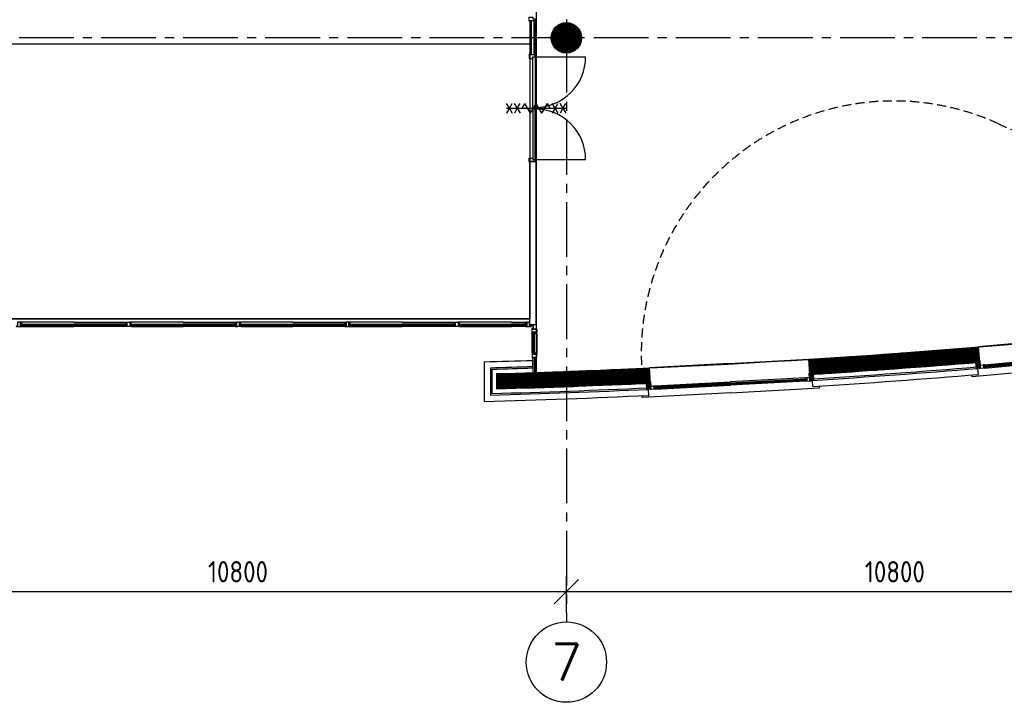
# Model space of a CAD drawing. Extents: x 2980 to 201049, y 2980 to 157420.
# Tile 26 of 78: x 94311 to 110500, y 2980 to 14197. Entities that reach past the tile are written whole.
import ezdxf
from ezdxf.enums import TextEntityAlignment as Align

# ---------------------------------------------------------------- set-up
doc = ezdxf.new("R2010")
doc.units = 0
doc.header["$LTSCALE"] = 1200
doc.header["$PDMODE"] = 1
doc.header["$PDSIZE"] = 200
doc.linetypes.add('CENTER2', pattern=[1.125, 0.75, -0.125, 0.125, -0.125])
doc.linetypes.add('HIDDEN2', pattern=[0.1875, 0.125, -0.0625])
doc.layers.get('0').update_dxf_attribs({"linetype": 'CONTINUOUS'})
doc.layers.get('DEFPOINTS').update_dxf_attribs({"linetype": 'CONTINUOUS'})
doc.layers.add('CIVIEL', color=8, linetype='CONTINUOUS')
doc.layers.add('STRAMIENLIJNEN', color=9, linetype='CENTER2')
doc.styles.add('5MM', font='romans', dxfattribs={"height": 1000})
doc.styles.add('ISO200', font='archs.shx')
doc.dimstyles.new('DIM_200', dxfattribs={"dimscale": 200, "dimtxt": 1.75, "dimasz": 2, "dimexe": 1.25, "dimexo": 0.75, "dimgap": 0.75, "dimtad": 1, "dimdec": 4, "dimrnd": 0.1, "dimtxsty": 'ISO200', "dimblk1": 'OBLIQUE', "dimblk2": 'OBLIQUE', "dimsah": 1, "dimcen": 1, "dimclrd": 256, "dimclre": 256, "dimclrt": 256, "dimazin": 3, "dimtfac": 0.057143, "dimtdec": 4, "dimtmove": 0, "dimatfit": 3, "dimtolj": 1})

# ---------------------------------------------------------------- blocks, each defined once
blk = doc.blocks.new('*X50')
at = {"color": 0}
for p, q in [((70304, -5180), (71583, -5180)), ((70439, -5170), (71582, -5170)), ((70573, -5160), (71581, -5160)), ((70705, -5150), (71580, -5150)), ((70835, -5140), (71579, -5140)), ((70964, -5130), (71578, -5130)), ((71092, -5120), (71577, -5120)), ((71218, -5110), (71576, -5110)), ((71343, -5100), (71575, -5100)), ((71466, -5090), (71574, -5090)), ((68787, -5290), (71593, -5290)), ((68788, -5300), (71594, -5300)), ((68789, -5310), (71594, -5310)), ((68789, -5320), (71595, -5320)), ((68790, -5330), (71596, -5330)), ((68790, -5340), (71476, -5340)), ((68844, -5280), (71592, -5280)), ((69000, -5270), (71591, -5270)), ((69154, -5260), (71590, -5260)), ((69305, -5250), (71589, -5250)), ((69454, -5240), (71588, -5240)), ((69600, -5230), (71587, -5230)), ((69745, -5220), (71586, -5220)), ((69887, -5210), (71585, -5210)), ((70028, -5200), (71584, -5200)), ((70167, -5190), (71584, -5190)), ((64279, -5500), (66171, -5500)), ((64575, -5490), (66170, -5490)), ((64855, -5480), (66170, -5480)), ((65121, -5470), (66169, -5470)), ((65375, -5460), (66169, -5460)), ((65619, -5450), (66168, -5450)), ((65854, -5440), (66168, -5440)), ((66080, -5430), (66167, -5430)), ((68791, -5350), (71353, -5350)), ((68791, -5360), (71228, -5360)), ((68792, -5370), (71102, -5370)), ((68792, -5380), (70974, -5380)), ((68793, -5390), (70845, -5390)), ((68793, -5400), (70714, -5400)), ((68794, -5410), (70582, -5410)), ((68795, -5420), (70448, -5420)), ((68795, -5430), (70313, -5430)), ((68796, -5440), (70176, -5440)), ((68796, -5450), (70037, -5450)), ((68797, -5460), (69896, -5460)), ((68797, -5470), (69754, -5470)), ((68798, -5480), (69609, -5480)), ((68798, -5490), (69462, -5490)), ((68799, -5500), (69313, -5500)), ((63650, -5520), (66172, -5520)), ((63650, -5530), (66173, -5530)), ((63650, -5540), (66173, -5540)), ((63650, -5550), (66174, -5550)), ((63650, -5560), (66174, -5560)), ((63650, -5570), (66175, -5570)), ((63650, -5580), (66175, -5580)), ((63650, -5590), (66176, -5590)), ((63650, -5600), (66176, -5600)), ((63650, -5610), (66177, -5610)), ((63650, -5620), (66178, -5620)), ((63650, -5630), (66178, -5630)), ((63650, -5640), (66179, -5640)), ((63650, -5650), (66179, -5650)), ((63650, -5660), (66180, -5660)), ((63964, -5510), (66172, -5510)), ((68799, -5510), (69162, -5510)), ((68800, -5520), (69008, -5520)), ((68801, -5530), (68852, -5530)), ((63650, -5670), (66180, -5670)), ((63650, -5680), (66086, -5680)), ((63650, -5690), (65859, -5690)), ((63650, -5700), (65624, -5700)), ((63650, -5710), (65380, -5710)), ((63650, -5720), (65126, -5720)), ((63650, -5730), (64859, -5730)), ((63650, -5740), (64579, -5740)), ((63650, -5750), (64283, -5750)), ((63650, -5760), (63968, -5760))]:
    blk.add_line(p, q, dxfattribs=at)
blk = doc.blocks.new('_OBLIQUE')
at = {"color": 0, "linetype": 'BYBLOCK'}
blk.add_line((-0.5, -0.5), (0.5, 0.5), dxfattribs=at)
blk = doc.blocks.new('*D18')
at = {"linetype": 'BYBLOCK'}
for p, q in [((92500, 4450), (92500, 5050)), ((103300, 4450), (103300, 5050)), ((92500, 4800), (103300, 4800))]:
    blk.add_line(p, q, dxfattribs=at)
at = {"layer": 'DEFPOINTS', "color": 0, "linetype": 'BYBLOCK'}
for p in [(103300, 4800), (92500, 4300), (103300, 4300)]:
    blk.add_point(p, dxfattribs=at)
at = {"linetype": 'BYBLOCK', "xscale": 400, "yscale": 400, "zscale": 400, "rotation": 180}
blk.add_blockref('_OBLIQUE', (92500, 4800), dxfattribs=at)
at = {"linetype": 'BYBLOCK', "xscale": 400, "yscale": 400, "zscale": 400}
blk.add_blockref('_OBLIQUE', (103300, 4800), dxfattribs=at)
at = {"linetype": 'BYBLOCK', "insert": (97900, 5125), "char_height": 350, "attachment_point": 5, "style": 'ISO200'}
blk.add_mtext('\\A1;10800', dxfattribs=at)
blk = doc.blocks.new('*D19')
at = {"linetype": 'BYBLOCK'}
for p, q in [((103300, 4450), (103300, 5050)), ((114100, 4450), (114100, 5050)), ((103300, 4800), (114100, 4800))]:
    blk.add_line(p, q, dxfattribs=at)
at = {"layer": 'DEFPOINTS', "color": 0, "linetype": 'BYBLOCK'}
for p in [(114100, 4800), (103300, 4300), (114100, 4300)]:
    blk.add_point(p, dxfattribs=at)
at = {"linetype": 'BYBLOCK', "xscale": 400, "yscale": 400, "zscale": 400, "rotation": 180}
blk.add_blockref('_OBLIQUE', (103300, 4800), dxfattribs=at)
at = {"linetype": 'BYBLOCK', "xscale": 400, "yscale": 400, "zscale": 400}
blk.add_blockref('_OBLIQUE', (114100, 4800), dxfattribs=at)
at = {"linetype": 'BYBLOCK', "insert": (108700, 5125), "char_height": 350, "attachment_point": 5, "style": 'ISO200'}
blk.add_mtext('\\A1;10800', dxfattribs=at)
blk = doc.blocks.new('*X49')
at = {"color": 0}
for p, q in [((74833, 9146), (74894, 9206)), ((74833, 9124), (74906, 9197)), ((74838, 9171), (74875, 9209)), ((74842, 9197), (74857, 9212)), ((74851, 9121), (74902, 9172)), ((74869, 9118), (74897, 9146)), ((74887, 9115), (74893, 9121))]:
    blk.add_line(p, q, dxfattribs=at)
blk = doc.blocks.new('*X48')
at = {"color": 0}
for p, q in [((72200, 9567), (72272, 9640)), ((72204, 9592), (72254, 9643)), ((72208, 9618), (72236, 9646)), ((72212, 9643), (72218, 9649)), ((72212, 9558), (72272, 9618)), ((72230, 9555), (72268, 9593)), ((72248, 9552), (72264, 9567))]:
    blk.add_line(p, q, dxfattribs=at)

msp = doc.modelspace()

# ---------------------------------------------------------------- linework, layer by layer
at = {"layer": 'CIVIEL'}
for p, q in [((102701, 14180), (102701, 13620)), ((102721, 14180), (102721, 13620)), ((102766, 14180), (102766, 13620)), ((102786, 14180), (102786, 13620)), ((102746, 12756), (102746, 13586)), ((102786, 13586), (102786, 12756)), ((102786, 13586), (103616, 13586)), ((102317.88642, 12742.5), (103288.11358, 12742.5)), ((102786, 12756), (102746, 12756)), ((102746, 12729), (102746, 11899)), ((102786, 12729), (102746, 12729)), ((102786, 11899), (102786, 12729)), ((102701, 9191), (102701, 11865)), ((102701, 11865), (102801, 11865)), ((102786, 11899), (103616, 11899)), ((102801, 9191), (102801, 11865)), ((93099, 9279), (102701, 9279)), ((95200, 9229), (94344.5, 9229)), ((95200, 9229), (96055.5, 9229)), ((97000, 9229), (96144.5, 9229)), ((97000, 9229), (97855.5, 9229)), ((98800, 9229), (97944.5, 9229)), ((98800, 9229), (99655.5, 9229)), ((100600, 9229), (99744.5, 9229)), ((100600, 9229), (101455.5, 9229)), ((102400, 9229), (101544.5, 9229)), ((102400, 9229), (102400, 9229)), ((102400, 9229), (102628, 9229)), ((94328.5, 9192), (95200, 9192)), ((94328.5, 9166), (94328.5, 9192)), ((94328.5, 9184), (95200, 9184)), ((94328.5, 9172), (95200, 9172)), ((94328.5, 9166), (95200, 9166)), ((94344.5, 9198), (94345.55796, 9192)), ((94344.5, 9160), (94345.55796, 9166)), ((94344.5, 9154), (95200, 9154)), ((96071.5, 9192), (95200, 9192)), ((96071.5, 9184), (95200, 9184)), ((96071.5, 9172), (95200, 9172)), ((96071.5, 9166), (95200, 9166)), ((96055.5, 9154), (95200, 9154)), ((96055.5, 9198), (96054.44204, 9192)), ((96055.5, 9160), (96054.44204, 9166)), ((96071.5, 9166), (96071.5, 9192)), ((96128.5, 9192), (97000, 9192)), ((96128.5, 9166), (96128.5, 9192)), ((96128.5, 9184), (97000, 9184)), ((96128.5, 9172), (97000, 9172)), ((96128.5, 9166), (97000, 9166)), ((96144.5, 9198), (96145.55796, 9192)), ((96144.5, 9160), (96145.55796, 9166)), ((96144.5, 9154), (97000, 9154)), ((97871.5, 9192), (97000, 9192)), ((97871.5, 9184), (97000, 9184)), ((97871.5, 9172), (97000, 9172)), ((97871.5, 9166), (97000, 9166)), ((97855.5, 9154), (97000, 9154)), ((97855.5, 9198), (97854.44204, 9192)), ((97855.5, 9160), (97854.44204, 9166)), ((97871.5, 9166), (97871.5, 9192)), ((97928.5, 9192), (98800, 9192)), ((97928.5, 9166), (97928.5, 9192)), ((97928.5, 9184), (98800, 9184)), ((97928.5, 9172), (98800, 9172)), ((97928.5, 9166), (98800, 9166)), ((97944.5, 9198), (97945.55796, 9192)), ((97944.5, 9160), (97945.55796, 9166)), ((97944.5, 9154), (98800, 9154)), ((99671.5, 9192), (98800, 9192)), ((99671.5, 9184), (98800, 9184)), ((99671.5, 9172), (98800, 9172)), ((99671.5, 9166), (98800, 9166)), ((99655.5, 9154), (98800, 9154)), ((99655.5, 9198), (99654.44204, 9192)), ((99655.5, 9160), (99654.44204, 9166)), ((99671.5, 9166), (99671.5, 9192)), ((99728.5, 9192), (100600, 9192)), ((99728.5, 9166), (99728.5, 9192)), ((99728.5, 9184), (100600, 9184)), ((99728.5, 9172), (100600, 9172)), ((99728.5, 9166), (100600, 9166)), ((99744.5, 9198), (99745.55796, 9192)), ((99744.5, 9160), (99745.55796, 9166)), ((99744.5, 9154), (100600, 9154)), ((101471.5, 9192), (100600, 9192)), ((101471.5, 9184), (100600, 9184)), ((101471.5, 9172), (100600, 9172)), ((101471.5, 9166), (100600, 9166)), ((101455.5, 9154), (100600, 9154)), ((101455.5, 9198), (101454.44204, 9192)), ((101455.5, 9160), (101454.44204, 9166)), ((101471.5, 9166), (101471.5, 9192)), ((101528.5, 9166), (101528.5, 9192)), ((101528.5, 9192), (102400, 9192)), ((101528.5, 9184), (102400, 9184)), ((101528.5, 9172), (102400, 9172)), ((101528.5, 9166), (102400, 9166)), ((101544.5, 9198), (101545.55796, 9192)), ((101544.5, 9160), (101545.55796, 9166)), ((101544.5, 9154), (102400, 9154)), ((102644, 9192), (102400, 9192)), ((102644, 9184), (102400, 9184)), ((102644, 9172), (102400, 9172)), ((102644, 9166), (102400, 9166)), ((102628, 9154), (102400, 9154)), ((102628, 9198), (102626.94204, 9192)), ((102628, 9160), (102626.94204, 9166)), ((102644, 9166), (102644, 9192)), ((102701, 9191), (102801, 9191)), ((102701, 9166), (102701, 9191)), ((102717, 9160), (102718.05796, 9166)), ((102745, 9132), (102751, 9133.05796)), ((102751, 9116), (102801, 9116)), ((102739, 8719.99829), (102739, 9043)), ((102745, 9043), (102751, 9041.94204)), ((102751, 8703.99829), (102751, 9059)), ((102751, 9059), (102777, 9059)), ((102757, 8703.99829), (102757, 9059)), ((102769, 8703.99829), (102769, 9059)), ((102777, 8703.99829), (102777, 9059)), ((102783, 9043), (102777, 9041.94204)), ((102814, 9043), (102814, 8719.99829)), ((111380.2294, 8937.53258), (110073.62384, 8818.68008)), ((110096.27191, 8569.69847), (110073.62384, 8818.68008)), ((102745, 8719.99829), (102751, 8721.05625)), ((102751, 8646.99829), (102745, 8646.99829)), ((102745, 8630.99829), (102751, 8629.94032)), ((102745, 8598.99829), (102745, 8498.94514)), ((102745, 8598.99829), (102751, 8598.99829)), ((102745, 8583.99829), (102751, 8583.99829)), ((102751, 8703.99829), (102777, 8703.99829)), ((102751, 8646.99829), (102776, 8646.99829)), ((102776, 8646.99829), (102776, 8399.90512)), ((102776, 8646.99829), (102801, 8646.99829)), ((102783, 8719.99829), (102777, 8721.05625)), ((102788.5, 8646.99829), (102788.5, 8400.31544)), ((102801, 8646.99829), (102801, 8400.72681)), ((105977.06978, 8545.06481), (107287.13564, 8616.27873)), ((107300.70589, 8366.63774), (107287.13564, 8616.27873)), ((110098.40253, 8590.43101), (110094.41898, 8590.06866)), ((111408.90576, 8622.27887), (110159.06584, 8508.58993)), ((111409.63047, 8614.31176), (110159.79055, 8500.62282)), ((111410.71754, 8602.3611), (110160.87762, 8488.67216)), ((111411.26107, 8596.38577), (110161.42115, 8482.69683)), ((110173.46005, 8526.96945), (111407.36575, 8639.20897)), ((110178.44243, 8472.19559), (111412.34814, 8584.43511)), ((101950, 8575.19572), (101950, 7924.95526)), ((102050, 8477.91663), (102050, 8027.74184)), ((102075, 8453.60681), (102075, 8053.44956)), ((105977.06978, 8545.06481), (104667.00391, 8473.85089)), ((104680.57415, 8224.2099), (104667.00391, 8473.85089)), ((110042.53082, 8465.05114), (110041.91454, 8471.82617)), ((110067.44872, 8467.08843), (110066.81175, 8474.09089)), ((110076.50797, 8367.49551), (110067.44872, 8467.08843)), ((110089.26483, 8470.10852), (110087.66769, 8475.98801)), ((110104.65551, 8477.53327), (110105.19905, 8471.55794)), ((110161.42115, 8482.69683), (110159.06584, 8508.58993)), ((110174.45652, 8516.01468), (110176.05367, 8510.13519)), ((110177.8989, 8478.17092), (110178.40898, 8484.24209)), ((102150, 8380.70117), (102150, 8130.59932)), ((107230.50279, 8313.2027), (105993.32931, 8245.95114)), ((105994.25205, 8228.9762), (107247.40194, 8297.09622)), ((105994.68628, 8220.988), (107247.83618, 8289.10802)), ((105995.33763, 8209.00569), (107248.48752, 8277.12571)), ((105995.6633, 8203.01453), (107248.8132, 8271.13455)), ((107233.48813, 8258.28378), (105996.31465, 8191.03222)), ((107231.09986, 8302.21892), (107230.36913, 8296.17034)), ((107233.16246, 8264.27494), (107231.78038, 8270.20867)), ((107248.8132, 8271.13455), (107247.40194, 8297.09622)), ((107295.60155, 8386.84475), (107299.59565, 8387.06187)), ((107305.72917, 8274.22845), (107306.05484, 8268.2373)), ((107322.03125, 8269.10576), (107322.76198, 8275.15434)), ((107344.0548, 8269.27004), (107343.67315, 8276.29105)), ((107349.48292, 8169.41337), (107344.0548, 8269.27004)), ((107369.00555, 8270.85504), (107368.63629, 8277.64802)), ((104623.05957, 8121.58806), (104622.69031, 8128.38104)), ((104648.03511, 8122.717), (104647.65345, 8129.73802)), ((104653.46322, 8022.86034), (104648.03511, 8122.717)), ((104669.94669, 8124.941), (104668.56462, 8130.87473)), ((104683.45802, 8244.85115), (104679.46392, 8244.63403)), ((104685.59743, 8131.80061), (104685.92311, 8125.80946)), ((105994.25205, 8228.9762), (104741.10215, 8160.85618)), ((104742.5134, 8134.89451), (104741.10215, 8160.85618)), ((105994.68628, 8220.988), (104741.53638, 8152.86798)), ((105995.33763, 8209.00569), (104742.18773, 8140.88567)), ((105995.6633, 8203.01453), (104742.5134, 8134.89451)), ((104756.15582, 8178.69958), (105993.32931, 8245.95114)), ((104756.75289, 8167.7158), (104758.13497, 8161.78207)), ((104758.81549, 8129.77182), (104759.54622, 8135.8204)), ((104759.14116, 8123.78066), (105996.31465, 8191.03222))]:
    msp.add_line(p, q, dxfattribs=at)
msp.add_lwpolyline([(150520, 21613), (150520, 25115.6), (95243, 25115.6), (95243, 21100), (109255, 21100), (109255, 15935), (102801, 15935), (102801, 8400.72681, 0.0377363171), (125100, 10826.92883), (125100, 13650), (124650, 13650), (124650, 14150), (125150, 14150), (125150, 13800), (135100, 13800), (135100, 21613)], format="xyb", close=True, dxfattribs=at)
for points in [[(102701, 14172), (102689, 14172), (102689, 14239), (102746, 14239), (102746, 14214), (102786, 14214), (102786, 14180), (102701, 14180)], [(93099, 13800), (102701, 13800), (102701, 9279), (93099, 9279)], [(102701, 13628), (102689, 13628), (102689, 13561), (102746, 13561), (102746, 13586), (102786, 13586), (102786, 13620), (102701, 13620)], [(102701, 11857), (102689, 11857), (102689, 11924), (102746, 11924), (102746, 11899), (102786, 11899), (102786, 11865), (102701, 11865)], [(94344.5, 9154), (94344.5, 9160), (94322.5, 9160), (94322.5, 9229), (94277.5, 9229), (94277.5, 9160), (94255.5, 9160), (94255.5, 9154)], [(96055.5, 9154), (96055.5, 9160), (96077.5, 9160), (96077.5, 9229), (96122.5, 9229), (96122.5, 9160), (96144.5, 9160), (96144.5, 9154)], [(99744.5, 9154), (99744.5, 9160), (99722.5, 9160), (99722.5, 9229), (99677.5, 9229), (99677.5, 9160), (99655.5, 9160), (99655.5, 9154)], [(101455.5, 9154), (101455.5, 9160), (101477.5, 9160), (101477.5, 9229), (101522.5, 9229), (101522.5, 9160), (101544.5, 9160), (101544.5, 9154)], [(102717, 9154), (102717, 9160), (102695, 9160), (102695, 9229), (102650, 9229), (102650, 9160), (102628, 9160), (102628, 9154)], [(102739, 9132), (102745, 9132), (102745, 9110), (102814, 9110), (102814, 9065), (102745, 9065), (102745, 9043), (102739, 9043)], [(102739, 8630.99829), (102745, 8630.99829), (102745, 8652.99829), (102814, 8652.99829), (102814, 8697.99829), (102745, 8697.99829), (102745, 8719.99829), (102739, 8719.99829)], [(110107.64141, 8510.94112), (110100.39431, 8590.61219), (110098.40253, 8590.43101), (110105.64964, 8510.75994)], [(110041.73337, 8473.81795), (110033.47988, 8564.55268), (110096.27191, 8569.69847), (110104.47433, 8479.52505), (110041.73337, 8473.81795), (110041.73337, 8473.81795)], [(110104.47433, 8479.52505), (110041.73337, 8473.81795), (110041.91454, 8471.82617), (110104.65551, 8477.53327)], [(110089.80836, 8464.13319), (110089.26483, 8470.10852), (110111.17438, 8472.10147), (110106.73552, 8520.9), (110151.5505, 8524.9765), (110155.98935, 8476.17797), (110177.8989, 8478.17092), (110178.44243, 8472.19559)], [(107322.35693, 8263.1146), (107322.03125, 8269.10576), (107300.06369, 8267.91162), (107297.40402, 8316.83939), (107252.47036, 8314.39684), (107255.13002, 8265.46907), (107233.16246, 8264.27494), (107233.48813, 8258.28378)], [(107297.94681, 8306.85413), (107293.6045, 8386.73619), (107295.60155, 8386.84475), (107299.94386, 8306.96269)], [(107368.52774, 8279.64507), (107363.59056, 8370.62061), (107300.70589, 8366.63774), (107305.62061, 8276.2255), (107368.52774, 8279.64507), (107368.52774, 8279.64507)], [(107305.62061, 8276.2255), (107368.52774, 8279.64507), (107368.63629, 8277.64802), (107305.72917, 8274.22845)], [(104622.58175, 8130.37809), (104617.63643, 8221.35311), (104680.57415, 8224.2099), (104685.48887, 8133.79767), (104622.58175, 8130.37809), (104622.58175, 8130.37809)], [(104685.48887, 8133.79767), (104622.58175, 8130.37809), (104622.69031, 8128.38104), (104685.59743, 8131.80061)], [(104670.27237, 8118.94984), (104669.94669, 8124.941), (104691.91426, 8126.13513), (104689.25459, 8175.0629), (104734.18826, 8177.50545), (104736.84792, 8128.57768), (104758.81549, 8129.77182), (104759.14116, 8123.78066)], [(104689.79738, 8165.07764), (104685.45507, 8244.9597), (104683.45802, 8244.85115), (104687.80033, 8164.96908)]]:
    msp.add_lwpolyline(points, close=True, dxfattribs=at)
at = {"layer": 'CIVIEL', "const_width": 249.5}
msp.add_lwpolyline([(103174.75, 13900, 1), (103425.25, 13900, 1)], format="xyb", close=True, dxfattribs=at)
at = {"layer": 'CIVIEL'}
for points in [[(102364.07445, 12742.5), (102317.88642, 12822.5)], [(102364.07445, 12742.5), (102410.26247, 12822.5)], [(102491.16346, 12742.5), (102444.97544, 12822.5)], [(102491.16346, 12742.5), (102537.35148, 12822.5)], [(102572.05989, 12742.5), (102618.24791, 12822.5)], [(102710.62396, 12662.5), (102618.24791, 12822.5)], [(102710.62396, 12662.5), (102803, 12822.5)], [(102895.37604, 12662.5), (102803, 12822.5)], [(102895.37604, 12662.5), (102987.75209, 12822.5)], [(103033.94011, 12742.5), (102987.75209, 12822.5)], [(103114.83654, 12742.5), (103068.64852, 12822.5)], [(103114.83654, 12742.5), (103161.02456, 12822.5)], [(103241.92555, 12742.5), (103195.73753, 12822.5)], [(103241.92555, 12742.5), (103288.11358, 12822.5)], [(102364.07445, 12742.5), (102317.88642, 12662.5)], [(102364.07445, 12742.5), (102410.26247, 12662.5)], [(102491.16346, 12742.5), (102444.97544, 12662.5)], [(102491.16346, 12742.5), (102537.35148, 12662.5)], [(103114.83654, 12742.5), (103068.64852, 12662.5)], [(103114.83654, 12742.5), (103161.02456, 12662.5)], [(103241.92555, 12742.5), (103195.73753, 12662.5)], [(103241.92555, 12742.5), (103288.11358, 12662.5)], [(94322.5, 9198), (94344.5, 9198), (94344.5, 9229), (94322.5, 9229)], [(96077.5, 9198), (96055.5, 9198), (96055.5, 9229), (96077.5, 9229)], [(96122.5, 9198), (96144.5, 9198), (96144.5, 9229), (96122.5, 9229)], [(97900, 9229), (97877.5, 9229), (97877.5, 9160), (97855.5, 9160), (97855.5, 9154), (97900, 9154)], [(97877.5, 9198), (97855.5, 9198), (97855.5, 9229), (97877.5, 9229)], [(97900, 9229), (97922.5, 9229), (97922.5, 9160), (97944.5, 9160), (97944.5, 9154), (97900, 9154)], [(97922.5, 9198), (97944.5, 9198), (97944.5, 9229), (97922.5, 9229)], [(99677.5, 9198), (99655.5, 9198), (99655.5, 9229), (99677.5, 9229)], [(99722.5, 9198), (99744.5, 9198), (99744.5, 9229), (99722.5, 9229)], [(101477.5, 9198), (101455.5, 9198), (101455.5, 9229), (101477.5, 9229)], [(101522.5, 9198), (101544.5, 9198), (101544.5, 9229), (101522.5, 9229)], [(102650, 9198), (102628, 9198), (102628, 9229), (102650, 9229)], [(102701, 9191), (102801, 9191), (102801, 9116)], [(102701, 9166), (102751, 9166), (102751, 9116)], [(102783, 9065), (102783, 9043), (102814, 9043), (102814, 9065)], [(102751, 8399.08763), (102751, 8646.99829)], [(102783, 8697.99829), (102783, 8719.99829), (102814, 8719.99829), (102814, 8697.99829)], [(111423.58115, 8460.94495), (109969.58411, 8328.68531), (109966.86644, 8358.56196)], [(110152.54698, 8514.02173), (110174.45652, 8516.01468), (110173.46005, 8526.96945), (110151.5505, 8524.9765)], [(107253.06743, 8303.41305), (107231.09986, 8302.21892), (107230.50279, 8313.2027), (107252.47036, 8314.39684)], [(104734.78532, 8166.52166), (104756.75289, 8167.7158), (104756.15582, 8178.69958), (104734.18826, 8177.50545)], [(106003.04523, 8067.21502), (107460.89292, 8146.46222), (107459.26455, 8176.41799)], [(106003.04523, 8067.21502), (104545.19754, 7987.96783), (104543.56918, 8017.9236)]]:
    msp.add_lwpolyline(points, dxfattribs=at)
at = {"layer": 'CIVIEL', "linetype": 'HIDDEN2'}
msp.add_lwpolyline([(104537.96335, 8468.12095, -0.5645665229), (110397.53577, 12489.31882, 0.1222748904), (116107.26972, 11431.85788, -0.3945722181), (118188.13071, 9709.46276, -0.0230386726)], format="xyb", dxfattribs=at)
at = {"layer": 'CIVIEL'}
msp.add_circle((103300, 13900), 250, dxfattribs=at)
for radius, start, end in [(148812.5, 273.6166337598, 274.6923283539), (148612.5, 271.5616226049, 271.8682631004), (148712.5, 271.5991147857, 271.8670063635), (148737.5, 271.60848006, 271.8697757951), (148812.5, 271.6365572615, 272.6063283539), (149062.5, 273.6157865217, 274.6931755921), (149162.5, 273.6300454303, 274.6789166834), (149137.5, 273.6397378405, 274.6730662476), (149262.5, 273.6296980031, 274.6792641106), (149162.5, 271.5942892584, 272.5929166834), (149137.5, 271.6041648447, 272.5832248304), (149062.5, 271.6338117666, 272.6071755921), (149262.5, 271.5548204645, 272.5932641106)]:
    msp.add_arc((97900, 157132.5), radius, start, end, dxfattribs=at)
for centre, major_axis, start_param, end_param in [((102786, 13586), (-586.89863, 586.89863), 2.3561944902, 3.926990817), ((102786, 11899), (586.89863, 586.89863), -0.7853981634, 0.7853981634)]:
    msp.add_ellipse(centre, major_axis=major_axis, ratio=1, start_param=start_param, end_param=end_param, dxfattribs=at)
at = {"layer": 'STRAMIENLIJNEN'}
msp.add_line((103300, 46300), (103300, 4300), dxfattribs=at)
msp.add_lwpolyline([(157300, 13900), (33138.53709, 13900)], dxfattribs=at)
at = {"layer": 'STRAMIENLIJNEN', "color": 2, "linetype": 'CONTINUOUS'}
msp.add_circle((103300, 3640), 660, dxfattribs=at)

# ---------------------------------------------------------------- block references
at = {"layer": 'CIVIEL'}
msp.add_blockref('*X50', (38500, 13900), dxfattribs=at)
at = {"layer": 'CIVIEL', "xscale": -1}
for name, p, rotation in [('*X49', (184064.95364, -6101.57427), 355.7994107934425), ('*X48', (178086.18129, -9128.67979), 353.7134107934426), ('*X49', (178066.21078, -9129.76537), 353.7134107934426)]:
    msp.add_blockref(name, p, dxfattribs=dict(at, rotation=rotation))

# ---------------------------------------------------------------- texts
at = {"layer": 'STRAMIENLIJNEN', "color": 1, "linetype": 'CONTINUOUS', "style": '5MM'}
msp.add_text('7', height=600, dxfattribs=at).set_placement((103300, 3640), align=Align.MIDDLE)

# ---------------------------------------------------------------- dimensions: what is measured, and where the dimension line sits
at = {"layer": 'STRAMIENLIJNEN', "linetype": 'CONTINUOUS'}
for base, p1, p2, picture, middle in [((103300, 4800), (92500, 4300), (103300, 4300), '*D18', (97900, 5125)), ((114100, 4800), (103300, 4300), (114100, 4300), '*D19', (108700, 5125))]:
    dim = msp.add_linear_dim(base=base, p1=p1, p2=p2, dimstyle='DIM_200', dxfattribs=at)
    dim.commit()
    dim.dimension.update_dxf_attribs({"geometry": picture, "text_midpoint": middle})

doc.saveas('drawing.dxf')
